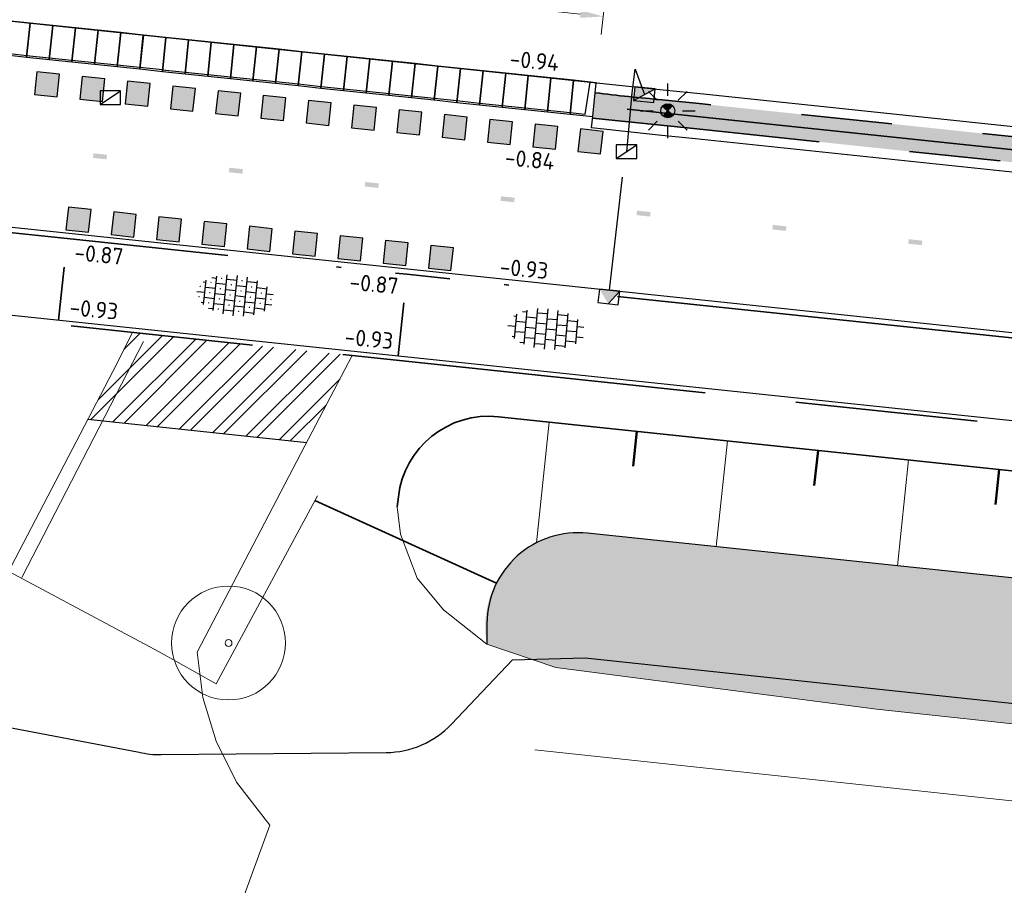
# Model space of a CAD drawing. Header units: metres. Extents: x -1 to 222837, y -2 to 853657.
# Tile 88 of 224: x 110769 to 110790, y 426755 to 426774. Entities that reach past the tile are written whole.
import ezdxf
from ezdxf.enums import TextEntityAlignment as Align

# ---------------------------------------------------------------- set-up
doc = ezdxf.new("R2010")
doc.units = ezdxf.units.M
doc.header["$XCLIPFRAME"] = 0
for name, pattern in [('RI-HWA_KOLKAANSLUITING', [4.3, 2.5, -1.8]), ('VH-AMSTELBAND', [30, 16, -4, 0, -2, 2, -2, 0, -4]), ('VH-OPSLUITBAND_100X200', [16, 8, -2, 4, -2]), ('VH-TROTTOIRBAND_130-150', [15, 5, -2, 2, -2, 2, -2]), ('XX-HIDDEN', [4, 2, -2])]:
    doc.linetypes.add(name, pattern=pattern)
doc.layers.add('A- Bestaand water', color=7, linetype='Continuous', true_color=0x5cadff)
for name, color, linetype in [('A-Herstraten', 7, 'Continuous'), ('A-Maatvoering', 30, 'Continuous'), ('STEDIN BOVENGRONDS', 7, 'Continuous'), ('X-REF', 7, 'Continuous')]:
    doc.layers.add(name, color=color, linetype=linetype)
for name, color, linetype, lineweight in [('B-ALG', 8, 'Continuous', 5), ('B-GRN-BOOM', 74, 'Continuous', 15), ('B-GRS-WERKGRENS', 4, 'WERKGRENS', 25), ('B-GV-GR-BOOM-S', 95, 'Continuous', 13), ('B-OI-RI-GWA_KOLK-S', 30, 'Continuous', 30), ('B-WE-IE-TERREINAFSCHEIDING_KUNSTMATIG_HEKWERK-G', 22, 'IE-TERREINAFSCHEIDING-KUNSTMATIG', 13), ('Inritband', 200, 'Continuous', 25), ('N-WE-GR-BOS-A', 42, 'Continuous', 18), ('N-WE-GR-HAAG-G', 90, 'GR-HAAG1', 35), ('N-WE-GW-BERM-G', 90, 'Continuous', 35), ('N-WE-GW-TALUDARCERING_KORT-G', 90, 'Continuous', 50), ('N-WE-GW-TALUDARCERING_LANG-G', 90, 'Continuous', 18), ('N-WE-IE-TERREINAFSCHEIDING_KUNSTMATIG-G', 30, 'IE-TERREINAFSCHEIDING-KUNSTMATIG', 35), ('N-WE-RI-HWA_KOLK-S', 150, 'Continuous', 25), ('N-WE-VH-KANTOPSLUITING_OPSLUITBAND_100X200-G VOETPAD', 150, 'VH-OPSLUITBAND_100X200', 35), ('N-WE-VH-KANTOPSLUITING_RWSBAND-G', 210, 'VH-TROTTOIRBAND_130-150', 35), ('N-WE-VH-KANTOPSLUITING_VOORKANT OB 100X200', 7, 'Continuous', 25), ('N-WE-VH-KANTOPSLUITING_VOORKANT RIJWIELPADBAND', 7, 'Continuous', 25), ('N-WE-VH-KANTOPSLUITING_VOORKANT RWS-BAND', 7, 'Continuous', 25), ('N-WE-VH-MATERIAALGRENS-G', 7, 'XX-HIDDEN', 35), ('N-WE-VH-Trottoirband 150x170', 60, 'VH-AMSTELBAND', 35), ('N-WE-VH-VERHARDING_TEGEL-S', 7, 'Continuous', 25), ('N-WE-VW-MARKERING_DWARS-S', 7, 'Continuous', 25), ('N-WTR-DAMWAND', 140, 'DAMWAND', 25), ('SLD-n-wm_wegmarkering', 7, 'Continuous', 25), ('X-XX-AL-HOOGTELABEL-T25', 7, 'Continuous', 25)]:
    doc.layers.add(name, color=color, linetype=linetype, lineweight=lineweight)
doc.layers.add('N-WE-RI-HWA_KOLKAANSLUITING-G', color=7, linetype='RI-HWA_KOLKAANSLUITING', lineweight=25, true_color=0x0078f0)
doc.styles.add('NLCS-ISO', font='NLCS-ISO.ttf')
doc.styles.add('NLCS-ISO-ANNOTATIEF-T25', font='NLCS-ISO.ttf', dxfattribs={"height": 2.5})
doc.styles.add('NLCS-ISO-M1000-T25', font='NLCS-ISO.ttf')
doc.linetypes.add('DAMWAND', pattern='A,2.2,-1,[132,ltypeshp.shx,S=0.5,R=0,X=-1,Y=0],3.2', length=6.4)
doc.linetypes.add('GR-HAAG1', pattern='A,6,[176,NLCS.shx,S=0.125,R=0,X=0,Y=0],-2', length=8)
doc.linetypes.add('IE-TERREINAFSCHEIDING-KUNSTMATIG', pattern='A,4,[82,NLCS.shx,S=0.75,R=90,X=0,Y=0],4,-2', length=10)
doc.linetypes.add('WERKGRENS', pattern='A,2.5,-1,[133,ltypeshp.shx,S=1,R=0,X=-1,Y=0],-1,2.5', length=7)
doc.dimstyles.new('NLCS-ANNOTATIEF-T25-PIJL', dxfattribs={"dimtxt": 2.5, "dimasz": 2.5, "dimexe": 2, "dimexo": 2, "dimgap": 0.7, "dimtad": 1, "dimzin": 0, "dimdsep": 46, "dimtxsty": 'NLCS-ISO-ANNOTATIEF-T25', "dimcen": 0, "dimdle": 2, "dimclrd": 256, "dimclre": 256, "dimclrt": 256, "dimadec": 5, "dimazin": 0, "dimtfac": 1, "dimtofl": 0, "dimtmove": 1, "dimatfit": 0, "dimfxl": 2, "dimfxlon": 1, "dimtfillclr": 254, "dimtolj": 1, "dimtzin": 0, "dimlwd": 18, "dimlwe": 18, "dimarcsym": 0})
picture_1 = doc.add_image_def('image1.ecw', size_in_pixel=(400001, 250001))
picture_2 = doc.add_image_def('image2.ecw', size_in_pixel=(120000, 80000))

# ---------------------------------------------------------------- blocks, each defined once
blk = doc.blocks.new('SVH-TEGEL_300X300_DUN_HALFST-SO')
for p, q in [((0, -2.97), (0, 2.97)), ((-4.89, 1.5), (-4.5, 1.5)), ((-4.5, -1.8), (-4.5, 1.8)), ((-3.7, 2.25), (-3, 2.25)), ((-3, -2.52), (-3, 2.52)), ((-3, 1.5), (-1.5, 1.5)), ((-1.5, -2.87), (-1.5, 2.87)), ((-1.5, 2.25), (0, 2.25)), ((0, 1.5), (1.5, 1.5)), ((1.5, -2.87), (1.5, 2.87)), ((1.5, 2.25), (3, 2.25)), ((3, -2.52), (3, 2.52)), ((3, 1.5), (4.5, 1.5)), ((4.5, -1.8), (4.5, 1.8)), ((-5.66, 0), (-4.5, 0)), ((-4.5, 0.75), (-3, 0.75)), ((-3, 0), (-1.5, 0)), ((-1.5, 0.75), (0, 0.75)), ((0, 0), (1.5, 0)), ((1.5, 0.75), (3, 0.75)), ((3, 0), (4.5, 0)), ((4.5, 0.75), (5.48, 0.75)), ((-4.5, -0.75), (-3, -0.75)), ((-1.5, -0.75), (0, -0.75)), ((1.5, -0.75), (3, -0.75)), ((4.5, -0.75), (5.48, -0.75)), ((-4.89, -1.5), (-4.5, -1.5)), ((-3.7, -2.25), (-3, -2.25)), ((-3, -1.5), (-1.5, -1.5)), ((-1.5, -2.25), (0, -2.25)), ((0, -1.5), (1.5, -1.5)), ((1.5, -2.25), (3, -2.25)), ((3, -1.5), (4.5, -1.5))]:
    blk.add_line(p, q)
at = {"style": 'NLCS-ISO'}
blk.add_attdef('FORMAAT', text='', height=1.8, dxfattribs=at).set_placement((-5.76, 0), align=Align.MIDDLE_RIGHT)
blk.add_attdef('KLEUR', text='', height=1.8, dxfattribs=at).set_placement((5.58, 0), align=Align.MIDDLE_LEFT)
at = {"style": 'NLCS-ISO', "flags": 1}
blk.add_attdef('FUNCTIE', text='', height=1.8, dxfattribs=at).set_placement((0.12, -3.58), align=Align.MIDDLE_CENTER)
blk = doc.blocks.new('SVH-TEGEL_300X300_DUN_HALFST_STIP-SO')
for p, q in [((0, -2.97), (0, 2.97)), ((-4.89, 1.5), (-4.5, 1.5)), ((-4.5, -1.8), (-4.5, 1.8)), ((-3.72, 1.5), (-3.78, 1.5)), ((-3.75, 1.47), (-3.75, 1.53)), ((-3.7, 2.25), (-3, 2.25)), ((-3, -2.52), (-3, 2.52)), ((-3, 1.5), (-1.5, 1.5)), ((-2.22, 2.25), (-2.28, 2.25)), ((-2.25, 2.22), (-2.25, 2.28)), ((-1.5, -2.87), (-1.5, 2.87)), ((-1.5, 2.25), (0, 2.25)), ((-0.72, 1.5), (-0.78, 1.5)), ((-0.75, 1.47), (-0.75, 1.53)), ((0, 1.5), (1.5, 1.5)), ((0.78, 2.25), (0.72, 2.25)), ((0.75, 2.22), (0.75, 2.28)), ((1.5, -2.87), (1.5, 2.87)), ((1.5, 2.25), (3, 2.25)), ((2.28, 1.5), (2.22, 1.5)), ((2.25, 1.47), (2.25, 1.53)), ((3, -2.52), (3, 2.52)), ((3, 1.5), (4.5, 1.5)), ((4.5, -1.8), (4.5, 1.8)), ((-5.66, 0), (-4.5, 0)), ((-5.22, 0.75), (-5.28, 0.75)), ((-5.25, 0.72), (-5.25, 0.78)), ((-4.5, 0.75), (-3, 0.75)), ((-3.75, -0.03), (-3.75, 0.03)), ((-3, 0), (-1.5, 0)), ((-2.22, 0.75), (-2.28, 0.75)), ((-2.25, 0.72), (-2.25, 0.78)), ((-1.5, 0.75), (0, 0.75)), ((-0.75, -0.03), (-0.75, 0.03)), ((0, 0), (1.5, 0)), ((0.78, 0.75), (0.72, 0.75)), ((0.75, 0.72), (0.75, 0.78)), ((1.5, 0.75), (3, 0.75)), ((2.25, -0.03), (2.25, 0.03)), ((3, 0), (4.5, 0)), ((3.78, 0.75), (3.72, 0.75)), ((3.75, 0.72), (3.75, 0.78)), ((4.5, 0.75), (5.48, 0.75)), ((5.25, -0.03), (5.25, 0.03)), ((-5.22, -0.75), (-5.28, -0.75)), ((-5.25, -0.78), (-5.25, -0.72)), ((-4.5, -0.75), (-3, -0.75)), ((-3.72, 0), (-3.78, 0)), ((-2.22, -0.75), (-2.28, -0.75)), ((-2.25, -0.78), (-2.25, -0.72)), ((-1.5, -0.75), (0, -0.75)), ((-0.72, 0), (-0.78, 0)), ((0.78, -0.75), (0.72, -0.75)), ((0.75, -0.78), (0.75, -0.72)), ((1.5, -0.75), (3, -0.75)), ((2.28, 0), (2.22, 0)), ((3.78, -0.75), (3.72, -0.75)), ((3.75, -0.78), (3.75, -0.72)), ((4.5, -0.75), (5.48, -0.75)), ((5.28, 0), (5.22, 0)), ((-4.89, -1.5), (-4.5, -1.5)), ((-3.72, -1.5), (-3.78, -1.5)), ((-3.75, -1.53), (-3.75, -1.47)), ((-3.7, -2.25), (-3, -2.25)), ((-3, -1.5), (-1.5, -1.5)), ((-2.22, -2.25), (-2.28, -2.25)), ((-2.25, -2.28), (-2.25, -2.22)), ((-1.5, -2.25), (0, -2.25)), ((-0.72, -1.5), (-0.78, -1.5)), ((-0.75, -1.53), (-0.75, -1.47)), ((0, -1.5), (1.5, -1.5)), ((0.78, -2.25), (0.72, -2.25)), ((0.75, -2.28), (0.75, -2.22)), ((1.5, -2.25), (3, -2.25)), ((2.28, -1.5), (2.22, -1.5)), ((2.25, -1.53), (2.25, -1.47)), ((3, -1.5), (4.5, -1.5))]:
    blk.add_line(p, q)
at = {"style": 'NLCS-ISO'}
blk.add_attdef('FORMAAT', text='', height=1.8, dxfattribs=at).set_placement((-5.76, 0), align=Align.MIDDLE_RIGHT)
blk.add_attdef('KLEUR', text='', height=1.8, dxfattribs=at).set_placement((5.58, 0), align=Align.MIDDLE_LEFT)
at = {"style": 'NLCS-ISO', "flags": 1}
blk.add_attdef('FUNCTIE', text='', height=1.8, dxfattribs=at).set_placement((0.12, -3.58), align=Align.MIDDLE_CENTER)
blk = doc.blocks.new('SGR-BOOM_01')
at = {"layer": 'B-GRN-BOOM'}
for radius in [2.5, 0.15]:
    blk.add_circle((0, 0), radius, dxfattribs=at)
blk = doc.blocks.new('inritband tussenstuk')
at = {"layer": 'Inritband', "flags": 128}
blk.add_lwpolyline([(0, 0.75), (0, 0), (0.5, 0), (0.5, 0.75)], close=True, dxfattribs=at)
blk.add_lwpolyline([(0, 0.72), (0.5, 0.72)], dxfattribs=at)
blk = doc.blocks.new('inritband zijkant')
at = {"layer": 'Inritband', "flags": 128}
blk.add_lwpolyline([(0, 0.75), (0, 0), (0.5, 0), (0.5, 0.75)], close=True, dxfattribs=at)
blk.add_lwpolyline([(0.144, 0), (0.18, 0.72), (0.5, 0.72)], dxfattribs=at)
blk = doc.blocks.new('N-SVW-MARKERING_DWARS_OVERSTEEK_BLOKSTREEP_050')
at = {"flags": 128}
blk.add_lwpolyline([(0, -0.25), (0.5, -0.25), (0.5, 0.25), (0, 0.25)], close=True, dxfattribs=at)
blk.add_solid([(0, 0.25), (0.5, 0.25), (0, -0.25), (0.5, -0.25)])
blk = doc.blocks.new('30')
at = {"layer": 'SLD-n-wm_wegmarkering'}
blk.add_solid([(-0.15, -0.05), (-0.15, 0.05), (0.15, -0.05), (0.15, 0.05)], dxfattribs=at)
blk = doc.blocks.new('*U338')
at = {"layer": 'SLD-n-wm_wegmarkering'}
blk.add_blockref('30', (0.15, 0), dxfattribs=at)
blk = doc.blocks.new('*U339')
at = {"layer": 'SLD-n-wm_wegmarkering', "color": 0, "linetype": 'ByBlock', "lineweight": -2, "transparency": 16777216, "rotation": 353.9884587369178}
for p in [(110770.185, 426771.473), (110773.168, 426771.158), (110776.152, 426770.844), (110779.135, 426770.53), (110782.119, 426770.216), (110785.102, 426769.902), (110788.086, 426769.588)]:
    blk.add_blockref('*U338', p, dxfattribs=at)
blk = doc.blocks.new('B-SRI-KOLK_TROTTOIR-SO')
at = {"color": 0}
blk.add_line((-1.125, 0), (1.125, 1.5), dxfattribs=at)
blk.add_3dface([(-1.125, 0), (1.125, 0), (1.125, 1.5), (-1.125, 1.5)], dxfattribs=at)
blk = doc.blocks.new('N-SRI-KOLK_TROTTOIR-SO')
blk.add_hatch(color=256).paths.add_polyline_path([(1.125, 1.5), (-1.125, 1.5), (-1.125, 0)])
blk.add_line((-1.125, 0), (1.125, 1.5))
at = {"flags": 128}
blk.add_lwpolyline([(-1.125, 0), (1.125, 0), (1.125, 1.5), (-1.125, 1.5)], close=True, dxfattribs=at)
blk = doc.blocks.new('TK in rijwielpadband')
at = {"layer": 'N-WE-RI-HWA_KOLK-S'}
blk.add_hatch(color=256, dxfattribs=at).paths.add_polyline_path([(2.25, 1.5), (0, 1.5), (1.125, 0)])
blk.add_line((1.125, 0), (2.25, 1.5), dxfattribs=at)
at = {"layer": 'N-WE-RI-HWA_KOLK-S', "flags": 128}
blk.add_lwpolyline([(0, 0), (2.25, 0), (2.25, 1.5), (0, 1.5)], close=True, dxfattribs=at)
blk = doc.blocks.new('*D475')
at = {"layer": 'A-Maatvoering', "linetype": 'Continuous', "lineweight": 18, "transparency": 16777216}
for p, q in [((110767.418, 426775.597), (110767.502, 426776.393)), ((110767.957, 426775.942), (110780.886, 426774.581)), ((110781.341, 426774.131), (110781.425, 426774.926))]:
    blk.add_line(p, q, dxfattribs=at)
at = {"layer": 'A-Maatvoering', "transparency": 16777216}
for points in [[(110767.966, 426776.025), (110767.949, 426775.859), (110767.46, 426775.995)], [(110780.895, 426774.664), (110780.877, 426774.498), (110781.383, 426774.529)]]:
    blk.add_solid(points, dxfattribs=at)
at = {"layer": 'Defpoints', "color": 0, "transparency": 16777216}
for p in [(110767.307, 426774.541), (110781.383, 426774.529), (110781.23, 426773.075)]:
    blk.add_point(p, dxfattribs=at)
at = {"layer": 'A-Maatvoering', "transparency": 16777216, "insert": (110774.463, 426775.649), "char_height": 0.5, "attachment_point": 5, "rotation": 353.9885, "style": 'NLCS-ISO-ANNOTATIEF-T25'}
blk.add_mtext('\\A1;14.00', dxfattribs=at)
blk = doc.blocks.new('Lichtmast hergebruik')
h = blk.add_hatch(color=256)
h.dxf.hatch_style = 1
h.paths.add_polyline_path([(-0.58, 0.5), (0, 0), (0.5, 0.58, 0.414214)])
h = blk.add_hatch(color=256)
h.dxf.hatch_style = 1
h.paths.add_polyline_path([(0.58, -0.5), (0, 0), (-0.5, -0.58, 0.414214)])
for p, q in [((0, 1.62), (0, 3)), ((-2.12, 2.12), (-1.15, 1.15)), ((1.15, 1.15), (2.12, 2.12)), ((-3, 0), (-1.62, 0)), ((1.62, 0), (3, 0)), ((-2.12, -2.12), (-1.15, -1.15)), ((0, -3), (0, -1.62)), ((1.15, -1.15), (2.12, -2.12))]:
    blk.add_line(p, q)
at = {"flags": 128}
for points in [[(-0.58, 0.5), (0.58, -0.5)], [(-0.5, -0.58), (0.5, 0.58)]]:
    blk.add_lwpolyline(points, dxfattribs=at)
blk.add_circle((0, 0), 0.77)
at = {"style": 'NLCS-ISO'}
blk.add_attdef('TYPE', text='', height=1.8, dxfattribs=at).set_placement((0, 3), align=Align.BOTTOM_CENTER)

msp = doc.modelspace()

# ---------------------------------------------------------------- hatches: boundary and pattern name
at = {"layer": 'A- Bestaand water', "transparency": 33554559}
h = msp.add_hatch(color=256, dxfattribs=at)
edge = h.paths.add_edge_path()
edge.add_arc((110840.4053, 426795.7257), 40.36, 255.91054, 272.06637)
edge.add_arc((110841.673, 426774.2511), 18.86, 270.56963, 275.31028)
edge.add_line((110843.4185, 426755.472), (110845.1103, 426755.6289))
edge.add_arc((110848.9176, 426714.5752), 41.2299, 83.61065, 95.2984, ccw=False)
edge.add_line((110853.5059, 426755.549), (110854.1624, 426755.4798))
edge.add_line((110854.1624, 426755.4798), (110903.0784, 426750.3278))
edge.add_arc((110902.6934, 426748.7494), 1.6247, -84.13717, 76.29248, ccw=False)
edge.add_line((110902.8594, 426747.1332), (110868.591, 426750.805))
edge.add_line((110868.591, 426750.805), (110846.557, 426752.947))
edge.add_line((110846.557, 426752.947), (110787.383, 426759.314))
edge.add_line((110787.383, 426759.314), (110780.343, 426760.233))
edge.add_line((110780.343, 426760.233), (110778.827, 426760.743))
edge.add_arc((110780.8492, 426761.1302), 2.0589, 84.71359, 190.8389, ccw=False)
edge.add_line((110781.0389, 426763.1803), (110818.0744, 426759.2802))
edge.add_line((110818.0744, 426759.2802), (110819.5067, 426759.1293))
edge.add_arc((110815.1981, 426718.2156), 41.14, 72.67853, 83.98846, ccw=False)
edge.add_line((110827.4468, 426757.4898), (110829.0768, 426756.9815))
edge.add_arc((110834.692, 426774.9862), 18.86, 252.67853, 257.40724)
at = {"layer": 'A-Herstraten', "transparency": 33554559}
h = msp.add_hatch(dxfattribs=at)
h.set_pattern_fill('ANSI32', color=256, scale=0.3, style=0)
h.set_pattern_definition([(45, (0, 0), (-0.40411152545, 0.40411152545), []), (45, (0.2694, 0), (-0.40411152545, 0.40411152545), [])])
h.paths.add_polyline_path([(110771.0472, 426767.591), (110770.618, 426766.732), (110770.0701, 426765.6828), (110774.8746, 426765.1769), (110775.8695, 426767.0831)])
at = {"layer": 'N-WE-GR-BOS-A', "transparency": 33554559}
h = msp.add_hatch(dxfattribs=at)
h.set_pattern_fill('AGR-BOSPLANTSOEN', color=102, scale=0.2, style=0, pattern_type=2)
h.set_pattern_definition([(0, (-0.75, 0), (0.2, 0.2), [0.24, -0.16]), (90, (-0.63, -0.08), (-0.8, 5e-17), [0.16, -0.24]), (90, (-0.43, 0.12), (-0.8, 5e-17), [0.16, -0.24]), (90, (-0.23, -0.04), (-0.8, 5e-17), [0.08, -0.32]), (90, (-0.03, 0.16), (-0.8, 5e-17), [0.08, -0.32])])
edge = h.paths.add_edge_path()
edge.add_line((110833.6745, 426767.3307), (110815.6917, 426769.2244))
edge.add_line((110815.6917, 426769.2244), (110812.7281, 426769.5365))
edge.add_line((110812.7281, 426769.5365), (110783.5625, 426772.6078))
edge.add_line((110783.5625, 426772.6078), (110781.2071, 426772.8559))
edge.add_line((110781.2071, 426772.8559), (110781.1484, 426772.299))
edge.add_line((110781.1484, 426772.299), (110783.4353, 426772.0581))
edge.add_line((110783.4353, 426772.0581), (110812.0784, 426769.0418))
edge.add_line((110812.0784, 426769.0418), (110815.1057, 426768.723))
edge.add_line((110815.1057, 426768.723), (110820.4576, 426768.1594))
edge.add_arc((110815.1981, 426718.2156), 50.22, 72.67853, 83.98846, ccw=False)
edge.add_line((110830.1502, 426766.1581), (110831.7802, 426765.6497))
edge.add_arc((110834.692, 426774.9862), 9.78, 252.67853, 261.03071)
edge.add_arc((110833.2109, 426765.6024), 0.28, 261.03071, 353.98846)
edge.add_line((110833.4894, 426765.573), (110833.6745, 426767.3307))

# ---------------------------------------------------------------- linework, layer by layer
at = {"flags": 128}
msp.add_lwpolyline([(110770.0701, 426765.6828), (110774.8746, 426765.1769)], dxfattribs=at)
at = {"layer": 'B-ALG', "flags": 128}
for points in [[(110771.0472, 426767.591), (110770.618, 426766.732), (110763.6376, 426753.3653)], [(110766.646, 426746.742), (110769.564, 426741.354), (110771.832, 426742.407), (110771.236, 426743.506), (110773.377, 426744.798), (110772.799, 426745.906), (110775.132, 426746.802), (110774.537, 426747.902), (110776.773, 426748.995), (110778.835, 426751.784), (110773.0065, 426753.8866), (110774.0609, 426756.7712), (110773.332, 426757.714), (110772.884, 426758.611), (110772.593, 426759.571), (110772.468, 426760.566), (110774.834, 426765.099), (110775.8695, 426767.0831)], [(110776.859, 426763.762), (110776.933, 426763.158), (110777.296, 426762.193), (110777.876, 426761.499), (110778.827, 426760.743), (110780.343, 426760.233), (110787.383, 426759.314), (110846.557, 426752.947), (110868.591, 426750.805), (110902.4714, 426747.1763)]]:
    msp.add_lwpolyline(points, dxfattribs=at)
at = {"layer": 'B-GRS-WERKGRENS', "flags": 128}
msp.add_lwpolyline([(110696.0424, 426984.6552), (110683.8611, 426993.0575), (110681.5434, 426989.648), (110647.8047, 426943.6556), (110640.0829, 426933.4366), (110631.1128, 426920.9005, 0.1052077), (110625.3199, 426903.2705), (110623.1195, 426903.1135), (110622.8302, 426899.1404), (110622.8257, 426889.069), (110624.314, 426881.9131), (110619.9478, 426879.8593), (110610.3848, 426873.2075), (110605.3942, 426863.2003), (110609.4478, 426861.4866), (110615.1856, 426858.5041), (110624.3283, 426850.7908), (110624.9802, 426851.6022), (110633.8741, 426844.4563), (110643.0504, 426836.1435), (110655.3674, 426823.3669), (110656.8702, 426821.845), (110655.5569, 426820.1319), (110651.9971, 426815.8251), (110661.0857, 426808.031), (110673.7143, 426797.8916), (110678.9933, 426800.935), (110682.0087, 426797.6368), (110681.3441, 426795.8887), (110682.3406, 426793.9995), (110688.6092, 426792.8127), (110694.4162, 426788.3905), (110707.3498, 426779.7534), (110715.9972, 426773.9651), (110732.7151, 426767.339), (110745.7247, 426763.2028), (110771.1914, 426758.373, 0.0609615), (110771.6742, 426758.3185), (110776.6174, 426758.3652, 0.2032449), (110778.0492, 426758.9882), (110779.3918, 426760.4028), (110780.9873, 426760.4434), (110817.1705, 426756.6066), (110816.6589, 426751.3461), (110815.9469, 426746.519), (110856.8361, 426742.5539), (110868.464, 426743.0015), (110903.6966, 426739.1644), (110904.3848, 426743.7349), (110908.755, 426743.0671), (110933.5332, 426740.8075), (110948.0408, 426738.8473), (110947.4256, 426740.8728), (110946.1413, 426744.2355), (110945.7955, 426745.6803), (110945.6322, 426748.1471), (110946.284, 426749.2657), (110950.55, 426751.1074), (110955.1425, 426754.8833), (110957.03, 426770.6443, -0.1858071), (110962.3439, 426783.753), (110989.6664, 426800.1273), (111094.2752, 426788.8928), (111096.9393, 426786.2536), (111113.387, 426770.3931), (111118.0944, 426765.9923), (111122.4936, 426760.6996), (111125.9314, 426762.8446), (111132.5526, 426748.3003), (111130.756, 426746.1019), (111135.8274, 426730.5828), (111138.6736, 426726.3465), (111145.5036, 426725.3036), (111154.9471, 426706.8249), (111165.7603, 426690.152), (111168.851, 426684.8194, -0.4623624), (111168.5963, 426684.1014), (111167.0071, 426683.4965, 0.420484), (111166.7216, 426682.8413), (111168.1987, 426679.1971, 0.4081062), (111168.8402, 426678.9177), (111171.0563, 426679.7624, -0.3865109), (111171.6824, 426679.5171), (111181.5181, 426659.6501, -0.0508334), (111182.4436, 426652.4704), (111182.0314, 426643.923, 0.1424738), (111183.8712, 426635.0932), (111183.4465, 426634.9245, 0.4355486), (111183.181, 426634.2421), (111186.4656, 426627.4501, 0.391009), (111187.0968, 426627.2017), (111187.7695, 426627.4631, -0.6217047), (111188.6778, 426626.8695), (111191.3536, 426623.2086), (111193.4941, 426621.7053, 0.0312453), (111201.9852, 426616.7325), (111203.0999, 426614.7511), (111204.682, 426609.1244), (111214.9386, 426601.3343), (111217.1204, 426598.7395), (111225.8995, 426589.0359), (111234.1322, 426582.7269), (111239.4891, 426579.6722), (111245.6835, 426577.3486), (111253.4749, 426571.9169), (111263.6, 426564.0526), (111282.5854, 426548.9024), (111301.6692, 426532.7467, 0.3053725), (111302.2245, 426532.6856), (111306.0353, 426534.6841, -0.2980823), (111306.5802, 426534.6315), (111324.4609, 426520.2968), (111328.5947, 426517.3176), (111334.5617, 426512.1897), (111347.6676, 426496.9046), (111348.8032, 426495.5161), (111350.8304, 426490.6816), (111350.3674, 426489.5288), (111350.1567, 426488.113), (111358.3017, 426484.7489), (111354.8474, 426480.6644), (111368.3123, 426468.1831), (111377.3553, 426476.996, 0.1363374), (111383.9435, 426482.7516), (111385.2075, 426486.335, 0.1290898), (111392.5323, 426491.085), (111402.9598, 426500.6813), (111414.8163, 426512.1936), (111417.8476, 426515.9853), (111419.2589, 426514.9338), (111421.3759, 426518.0123), (111420.2224, 426518.9196), (111422.81, 426522.1924), (111426.863, 426530.0682, 0.0350706), (111434.8335, 426544.8206), (111439.2413, 426554.0134, -0.0523081), (111448.8827, 426568.1194, -0.040521), (111456.7487, 426576.4924, -0.0466952), (111473.4248, 426590.6198), (111485.5951, 426597.7662, -0.0126767), (111492.9285, 426600.958), (111508.0649, 426606.5204, 0.4105065), (111508.3639, 426607.1562), (111505.5678, 426615.0734, 0.4168207), (111504.9257, 426615.3769, 0.0905865), (111453.5553, 426585.3427, 0.0753554), (111438.7111, 426569.8858), (111431.5958, 426575.2906), (111449.9864, 426597.6332, -0.0167918), (111466.0879, 426610.5482, -0.0557367), (111491.1449, 426625.909), (111496.7623, 426628.282), (111500.0134, 426627.408), (111496.8382, 426635.2441, 0.4365131), (111496.1526, 426635.5043), (111483.8851, 426629.4186), (111469.1011, 426620.6492), (111459.7603, 426613.6987), (111449.6345, 426605.6254), (111441.1156, 426596.9369), (111429.1984, 426582.1603), (111431.0516, 426580.4575), (111406.3855, 426549.5491), (111397.0353, 426537.6586), (111395.2825, 426538.9636), (111392.9955, 426535.9501), (111394.7182, 426534.652), (111385.0563, 426522.0908), (111383.9989, 426523.6376), (111382.3412, 426528.1461), (111377.4375, 426522.2271), (111374.2352, 426518.6692), (111371.5931, 426517.349), (111368.7588, 426516.8835, -0.1652702), (111368.4414, 426516.9363), (111351.2649, 426526.1508), (111324.3951, 426546.666, -0.3657024), (111324.2558, 426547.2959), (111327.3573, 426553.7283), (111318.6307, 426557.5297), (111316.993, 426553.8053, -0.292044), (111316.5453, 426553.5067), (111315.0912, 426553.4777, -0.1776704), (111314.7655, 426553.5899), (111310.1408, 426557.3558), (111311.2887, 426558.5858), (111304.2587, 426562.7405), (111301.5045, 426560.4492), (111295.9509, 426564.4743), (111281.0543, 426575.6912), (111258.9288, 426592.957), (111249.3591, 426601.8548, -0.343865), (111248.8513, 426603.8594), (111251.0811, 426609.1697), (111244.5637, 426612.1342), (111243.3013, 426609.3809, -0.38751), (111240.247, 426608.7097), (111235.9586, 426611.3734), (111222.8523, 426621.7349, -0.1019607), (111210.3565, 426637.5663), (111200.0165, 426658.1073), (111201.4139, 426658.6408), (111199.3001, 426663.2598), (111197.9906, 426662.7333), (111191.4076, 426676.6319), (111174.4849, 426716.3816), (111175.4097, 426716.7231), (111171.0205, 426729.4174), (111175.0412, 426731.185), (111170.1325, 426742.3426), (111166.2238, 426740.4392, -0.410464), (111165.5682, 426740.6918), (111138.6135, 426800.3934), (111133.3697, 426808.996), (111125.2446, 426812.7715), (111122.0804, 426814.7113), (111120.4075, 426811.7274), (111112.4651, 426815.0539), (111113.977, 426818.0228), (111102.5934, 426823.5257), (111102.2145, 426825.6444), (111101.5386, 426826.104), (111098.4509, 426820.0386), (111098.1228, 426816.7559, -0.4783147), (111097.1304, 426815.9869), (111079.7528, 426814.8965), (111037.4827, 426818.9619), (111036.1483, 426820.676), (111025.3219, 426821.8651, -0.5882687), (111024.7204, 426822.5699), (111025.1154, 426826.7463), (111011.1397, 426828.3732), (111010.5098, 426823.377), (110975.0569, 426827.1641, -0.4227405), (110973.7842, 426826.145), (110972.2564, 426826.4378), (110959.5596, 426833.3734), (110958.1603, 426830.409), (110957.3954, 426829.099), (110954.2397, 426830.6759, 0.4177603), (110954.0263, 426831.7812), (110953.0451, 426832.2923), (110947.7288, 426821.8867, 0.3948319), (110948.0794, 426820.5624), (110946.5009, 426817.2404, 0.3462481), (110946.8876, 426815.8708), (110948.0794, 426815.2823), (110932.6313, 426785.3128), (110928.0532, 426787.6811), (110926.0816, 426783.9946), (110917.98, 426788.1352), (110915.9109, 426784.42), (110924.7467, 426780.0296), (110923.0733, 426776.8554, -0.3567778), (110920.2972, 426775.4672), (110916.1875, 426776.0072), (110915.9141, 426771.5714), (110913.7365, 426768.8555), (110905.8767, 426769.8295), (110900.4014, 426769.4949), (110863.1263, 426773.5086), (110863.2476, 426775.3474), (110848.047, 426776.8987), (110848.3121, 426779.5808), (110834.4844, 426781.2506), (110832.1514, 426778.2107), (110815.8574, 426780.0038), (110815.8584, 426779.1503), (110801.2397, 426780.3392), (110782.6093, 426782.222), (110759.4143, 426784.7077), (110754.5988, 426785.9779), (110742.745, 426787.1149, -0.0827147), (110722.469, 426795.3305), (110715.9744, 426799.6762), (110697.6211, 426814.5447), (110698.7305, 426815.8539), (110693.1992, 426820.2996), (110694.4011, 426821.1956), (110690.4312, 426824.4068), (110689.2759, 426823.1938), (110680.9801, 426829.6825), (110667.8024, 426840.4947), (110648.298, 426856.8491), (110644.9707, 426860.4465), (110640.9767, 426865.7977, -0.1510224), (110633.0251, 426899.4367), (110633.3008, 426902.589), (110632.0835, 426902.7381, -0.0338708), (110634.6762, 426913.6872, -0.0642324), (110643.7421, 426928.4733), (110681.0035, 426978.4881), (110692.6868, 426980.9045)], format="xyb", close=True, dxfattribs=at)
at = {"layer": 'B-WE-IE-TERREINAFSCHEIDING_KUNSTMATIG_HEKWERK-G'}
for p, q in [((110768.621, 426762.208), (110771.289, 426767.389)), ((110775.106, 426764.002), (110772.883, 426759.877)), ((110772.883, 426759.877), (110771.636, 426760.577))]:
    msp.add_line(p, q, dxfattribs=at)
at = {"layer": 'B-WE-IE-TERREINAFSCHEIDING_KUNSTMATIG_HEKWERK-G', "flags": 128}
for points, elevation in [([(110775.106, 426764.002), (110772.883, 426759.877), (110771.636, 426760.577), (110766.081, 426763.539), (110765.338, 426763.927)], -1.758), ([(110825.3362, 426753.5664), (110779.8823, 426758.4268)], -1.8066)]:
    msp.add_lwpolyline(points, dxfattribs=dict(at, elevation=elevation))
at = {"layer": 'N-WE-GR-HAAG-G', "flags": 128}
msp.add_lwpolyline([(110817.7519, 426768.7255), (110781.9123, 426772.495)], dxfattribs=at)
at = {"layer": 'N-WE-GW-BERM-G', "ltscale": 0.6}
msp.add_lwpolyline([(110932.037, 426741.716, 0.4131592), (110934.2075, 426743.1486), (110934.2075, 426746.5705, 0.5327449), (110932.8299, 426747.4964, -0.2137206), (110917.6978, 426748.0097), (110916.4469, 426748.6217, 0.0877468), (110901.8922, 426752.8064), (110854.406, 426757.8071), (110853.76, 426757.8751, 0.0291601), (110848.6893, 426758.1445, 0.021788), (110844.8984, 426757.9593), (110844.3283, 426757.9064), (110843.9161, 426757.8682, -0.0990195), (110829.0855, 426759.43), (110828.1435, 426759.7237, 0.049389), (110819.7517, 426761.4565), (110818.3194, 426761.6073), (110779.0806, 426765.7395, 0.4110668), (110776.8845, 426763.9813), (110776.859, 426763.762)], format="xyb", dxfattribs=at)
at = {"layer": 'N-WE-GW-TALUDARCERING_KORT-G'}
for p, q in [((110782.0403, 426764.6513), (110782.1212, 426765.4193)), ((110786.0183, 426764.2324), (110786.0992, 426765.0003)), ((110789.9963, 426763.8135), (110790.0772, 426764.5814))]:
    msp.add_line(p, q, dxfattribs=at)
at = {"layer": 'N-WE-GW-TALUDARCERING_LANG-G'}
for p, q in [((110779.9163, 426762.9707), (110780.1955, 426765.6221)), ((110783.8651, 426762.8827), (110784.1102, 426765.2098)), ((110787.8431, 426762.4638), (110788.0882, 426764.7909))]:
    msp.add_line(p, q, dxfattribs=at)
at = {"layer": 'N-WE-IE-TERREINAFSCHEIDING_KUNSTMATIG-G', "flags": 128}
msp.add_lwpolyline([(110775.0492, 426763.8965), (110779.0384, 426762.0814)], dxfattribs=at)
at = {"layer": 'N-WE-RI-HWA_KOLKAANSLUITING-G', "flags": 128}
for points in [[(110781.5215, 426768.5191), (110782.0807, 426773.3684)], [(110782.0807, 426773.3684), (110782.2859, 426772.8127)], [(110782.0143, 426772.8413), (110781.893, 426771.558)]]:
    msp.add_lwpolyline(points, dxfattribs=at)
at = {"layer": 'N-WE-VH-KANTOPSLUITING_OPSLUITBAND_100X200-G VOETPAD', "flags": 128}
msp.add_lwpolyline([(110674.0563, 426808.7925), (110682.3253, 426803.3521, 0.0170406), (110685.5918, 426801.4434), (110688.779, 426799.724, -0.0457995), (110695.5528, 426795.2252), (110697.7542, 426793.453, 0.1442054), (110756.7899, 426769.0924), (110818.4242, 426762.6018), (110819.8564, 426762.451, -0.049389), (110828.4413, 426760.6784), (110829.3317, 426760.4007), (110829.3832, 426760.3846, 0.0990195), (110843.8238, 426758.8639), (110844.2359, 426758.9021), (110844.806, 426758.955, -0.0509622), (110853.8679, 426758.8693), (110854.5107, 426758.8016), (110900.8679, 426753.9198), (110901.9969, 426753.8009, -0.0877468), (110916.8864, 426749.52), (110918.1372, 426748.908, 0.244109), (110934.2777, 426749.2928), (110934.8871, 426749.6279)], format="xyb", dxfattribs=at)
at = {"layer": 'N-WE-VH-KANTOPSLUITING_RWSBAND-G', "flags": 128}
msp.add_lwpolyline([(110781.1484, 426772.299), (110783.4353, 426772.0581), (110812.0784, 426769.0418), (110815.1057, 426768.723), (110820.4576, 426768.1594, -0.049389), (110830.1502, 426766.1581), (110831.7802, 426765.6497, 0.0364594), (110833.1673, 426765.3258, 0.4294155), (110833.4894, 426765.573), (110833.6745, 426767.3307), (110815.6917, 426769.2244), (110812.7281, 426769.5365), (110783.5625, 426772.6078), (110782.6772, 426772.7011, -0.0127214), (110781.2069, 426772.8544, 0.0262363)], format="xyb", dxfattribs=at)
at = {"layer": 'N-WE-VH-KANTOPSLUITING_VOORKANT OB 100X200', "flags": 128}
msp.add_lwpolyline([(110674.1113, 426808.876), (110682.3794, 426803.4361, 0.0170363), (110685.6393, 426801.5314), (110688.8265, 426799.812, -0.0457995), (110695.6155, 426795.3031), (110697.8169, 426793.5309, 0.1442054), (110756.8003, 426769.1918), (110818.4346, 426762.7013), (110819.8669, 426762.5504, -0.049389), (110828.471, 426760.7738), (110829.3615, 426760.4961), (110829.413, 426760.4801, 0.0990195), (110843.8145, 426758.9635), (110844.2267, 426759.0017), (110844.7968, 426759.0546, -0.0509605), (110853.8787, 426758.9687), (110854.5212, 426758.9011), (110900.8783, 426754.0193), (110902.0074, 426753.9004, -0.0877468), (110916.9303, 426749.6098), (110918.1812, 426748.9978, 0.244109), (110934.2296, 426749.3805), (110934.8605, 426749.7273)], format="xyb", dxfattribs=at)
at = {"layer": 'N-WE-VH-KANTOPSLUITING_VOORKANT RIJWIELPADBAND', "flags": 128}
msp.add_lwpolyline([(110675.1666, 426810.48), (110683.4193, 426805.0502, 0.0169515), (110686.5509, 426803.2212), (110689.7381, 426801.5018, -0.0457995), (110696.8195, 426796.7987), (110699.0209, 426795.0265, 0.1442054), (110757.0014, 426771.1013), (110818.6357, 426764.6107)], format="xyb", dxfattribs=at)
at = {"layer": 'N-WE-VH-KANTOPSLUITING_VOORKANT RWS-BAND', "flags": 128}
msp.add_lwpolyline([(110766.3764, 426774.6389), (110782.7003, 426772.9199), (110783.5856, 426772.8266), (110812.7511, 426769.7553), (110815.7147, 426769.4432), (110833.9163, 426767.5264), (110833.7082, 426765.55, -0.4294155), (110833.133, 426765.1085, -0.0364594), (110831.7147, 426765.4397), (110830.0847, 426765.948, 0.049389), (110820.4346, 426767.9406), (110815.0826, 426768.5042), (110812.0553, 426768.823), (110783.4123, 426771.8394), (110782.5955, 426771.9254), (110781.1254, 426772.0802), (110781.1516, 426772.3288)], format="xyb", dxfattribs=at)
at = {"layer": 'N-WE-VH-MATERIAALGRENS-G', "flags": 128}
for points in [[(110769.5468, 426769.026), (110769.4242, 426767.8624)], [(110777.0055, 426768.2405), (110776.883, 426767.077)]]:
    msp.add_lwpolyline(points, dxfattribs=at)
at = {"layer": 'N-WE-VH-Trottoirband 150x170', "ltscale": 0.6, "flags": 128}
msp.add_lwpolyline([(110934.4124, 426751.5351), (110933.3623, 426750.9578, -0.244109), (110918.9722, 426750.6146), (110917.7213, 426751.2266, 0.0877468), (110902.1959, 426755.6905), (110901.0668, 426755.8094), (110854.7097, 426760.6912), (110854.0729, 426760.7582, 0.0509293), (110844.6308, 426760.8469), (110844.0605, 426760.794), (110843.6483, 426760.7558, -0.0990195), (110829.9489, 426762.1984), (110829.8974, 426762.2145), (110829.007, 426762.4922, 0.049389), (110820.0554, 426764.3405), (110818.6231, 426764.4914), (110777.0715, 426768.8671), (110769.6127, 426769.6525), (110756.9888, 426770.9819, -0.1442054), (110698.9457, 426794.933), (110696.7442, 426796.7052, 0.0457995), (110689.6811, 426801.3962), (110686.4939, 426803.1156, -0.0169569), (110683.3543, 426804.9494), (110682.5225, 426805.4966)], format="xyb", dxfattribs=at)
at = {"layer": 'N-WTR-DAMWAND', "flags": 128}
msp.add_lwpolyline([(110903.0886, 426747.1735, 0.7827972), (110903.0784, 426750.3278, 0.0015204), (110902.8297, 426750.3548), (110854.1609, 426755.48), (110853.5073, 426755.5488, 0.0218652), (110849.9112, 426755.7931, 0.0073353), (110848.7016, 426755.8045, 0.021788), (110845.1142, 426755.6292), (110844.5444, 426755.5764), (110844.1322, 426755.5382, -0.0990195), (110828.3888, 426757.1961), (110827.7558, 426757.3935), (110827.4468, 426757.4898, 0.049389), (110819.5067, 426759.1293), (110818.0744, 426759.2802), (110781.0389, 426763.1803, 0.443708), (110778.8294, 426761.2019), (110778.827, 426760.743)], format="xyb", dxfattribs=at)

# ---------------------------------------------------------------- block references
at = {"layer": 'B-GV-GR-BOOM-S', "xscale": 0.5, "yscale": 0.5, "zscale": 0.5}
msp.add_blockref('SGR-BOOM_01', (110773.156, 426760.77, -0.836), dxfattribs=at)
at = {"layer": 'B-OI-RI-GWA_KOLK-S', "xscale": 0.1999999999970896, "yscale": 0.1999999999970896, "zscale": 0.1999999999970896}
for p in [(110770.56, 426772.599, -1.086), (110770.56, 426772.599, -1.086), (110781.893, 426771.408, -1.056), (110781.893, 426771.408, -1.056)]:
    msp.add_blockref('B-SRI-KOLK_TROTTOIR-SO', p, dxfattribs=at)
at = {"layer": 'Inritband', "rotation": 173.9884587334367}
for name, p in [('inritband tussenstuk', (110768.7989, 426774.3838)), ('inritband tussenstuk', (110769.2961, 426774.3314)), ('inritband tussenstuk', (110769.7934, 426774.2791)), ('inritband tussenstuk', (110770.2906, 426774.2267)), ('inritband tussenstuk', (110770.7879, 426774.1743)), ('inritband tussenstuk', (110771.2851, 426774.122)), ('inritband tussenstuk', (110771.7824, 426774.0696)), ('inritband tussenstuk', (110772.2796, 426774.0172)), ('inritband tussenstuk', (110772.7769, 426773.9649)), ('inritband tussenstuk', (110773.2741, 426773.9125)), ('inritband tussenstuk', (110773.7714, 426773.8601)), ('inritband tussenstuk', (110774.2686, 426773.8078)), ('inritband tussenstuk', (110774.7659, 426773.7554)), ('inritband tussenstuk', (110775.2631, 426773.7031)), ('inritband tussenstuk', (110775.7604, 426773.6507)), ('inritband tussenstuk', (110776.2576, 426773.5983)), ('inritband tussenstuk', (110776.7549, 426773.546)), ('inritband tussenstuk', (110777.2521, 426773.4936)), ('inritband tussenstuk', (110777.7494, 426773.4412)), ('inritband tussenstuk', (110778.2466, 426773.3889)), ('inritband tussenstuk', (110778.7439, 426773.3365)), ('inritband tussenstuk', (110779.2411, 426773.2841)), ('inritband tussenstuk', (110779.7384, 426773.2318)), ('inritband tussenstuk', (110780.2356, 426773.1794)), ('inritband tussenstuk', (110780.7329, 426773.127)), ('inritband zijkant', (110781.2301, 426773.0747))]:
    msp.add_blockref(name, p, dxfattribs=at)
at = {"layer": 'N-WE-RI-HWA_KOLK-S', "xscale": 0.2, "yscale": 0.2, "zscale": 0.2, "rotation": 353.9884587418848}
msp.add_blockref('N-SRI-KOLK_TROTTOIR-SO', (110782.2702, 426772.6635), dxfattribs=at)
at = {"layer": 'N-WE-RI-HWA_KOLK-S', "color": 1, "xscale": 0.2, "yscale": 0.2, "zscale": 0.2, "rotation": 353.9884587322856}
msp.add_blockref('TK in rijwielpadband', (110781.2663, 426768.2443), dxfattribs=at)
at = {"layer": 'N-WE-VH-VERHARDING_TEGEL-S', "xscale": 0.15, "yscale": 0.15, "zscale": 0.15}
for name, p, rotation in [('SVH-TEGEL_300X300_DUN_HALFST_STIP-SO', (110773.3053, 426768.3998), 353.7456251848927), ('SVH-TEGEL_300X300_DUN_HALFST-SO', (110780.1315, 426767.6666), 354.9637748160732)]:
    msp.add_blockref(name, p, dxfattribs=dict(at, rotation=rotation))
at = {"layer": 'N-WE-VW-MARKERING_DWARS-S', "rotation": 173.9884587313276}
for p in [(110769.4183, 426773.0145), (110770.4128, 426772.9098), (110771.4073, 426772.805), (110772.4018, 426772.7003), (110773.3963, 426772.5956), (110774.3908, 426772.4909), (110775.3853, 426772.3861), (110776.3798, 426772.2814), (110777.3743, 426772.1767), (110778.3688, 426772.0719), (110779.3633, 426771.9672), (110780.3578, 426771.8625), (110781.3523, 426771.7577), (110770.1105, 426770.0389), (110771.105, 426769.9342), (110772.0995, 426769.8294), (110773.094, 426769.7247), (110774.0885, 426769.62), (110775.083, 426769.5152), (110776.0775, 426769.4105), (110777.072, 426769.3058), (110778.0665, 426769.2011)]:
    msp.add_blockref('N-SVW-MARKERING_DWARS_OVERSTEEK_BLOKSTREEP_050', p, dxfattribs=at)
at = {"layer": 'SLD-n-wm_wegmarkering'}
msp.add_blockref('*U339', (0, 0), dxfattribs=at)
at = {"layer": 'STEDIN BOVENGRONDS', "color": 1, "xscale": 0.2, "yscale": 0.2, "zscale": 0.2}
msp.add_blockref('Lichtmast hergebruik', (110782.8006, 426772.4586), dxfattribs=at)

# ---------------------------------------------------------------- texts
at = {"layer": 'X-XX-AL-HOOGTELABEL-T25', "char_height": 0.36, "attachment_point": 1, "rotation": 354.66737, "style": 'NLCS-ISO-M1000-T25'}
for s, insert in [('\\pt0.72;-0.94', (110779.3508, 426773.7853)), ('\\pt0.72;-0.84', (110779.2453, 426771.6181)), ('\\pt0.72;-0.87', (110769.7935, 426769.5325)), ('\\pt0.72;-0.93', (110779.1313, 426769.2184)), ('\\pt0.72;-0.87', (110775.8338, 426768.8846)), ('\\pt0.72;-0.93', (110769.6862, 426768.3272)), ('\\pt0.72;-0.93', (110775.7266, 426767.6792))]:
    msp.add_mtext_dynamic_manual_height_columns(s, width=2.935624, gutter_width=2.5, heights=[0], dxfattribs=dict(at, insert=insert))

# ---------------------------------------------------------------- dimensions: what is measured, and where the dimension line sits
at = {"layer": 'A-Maatvoering'}
dim = msp.add_aligned_dim(p1=(110767.3071, 426774.5409, -0.13), p2=(110781.2301, 426773.0747, -0.13), distance=1.4619, dimstyle='NLCS-ANNOTATIEF-T25-PIJL', dxfattribs=at)
dim.commit()
dim.dimension.update_dxf_attribs({"geometry": '*D475', "text_midpoint": (110774.4626, 426775.6495, -0.13)})

# ---------------------------------------------------------------- pictures from other files: only their frames are drawn
at = {"layer": 'X-REF'}
image = msp.add_image(picture_1, insert=(100000.0001, 424999.9001), size_in_units=(40000, 25000.0375), dxfattribs=at)
image.set_boundary_path([(93497.8255, 208977.5368), (156894.5073, 250000.5)])
image = msp.add_image(picture_2, insert=(109499.5231, 424999.9595), size_in_units=(6001.8618, 4001.2412), dxfattribs=at)
image.dxf.flags = 7

doc.saveas('drawing.dxf')
